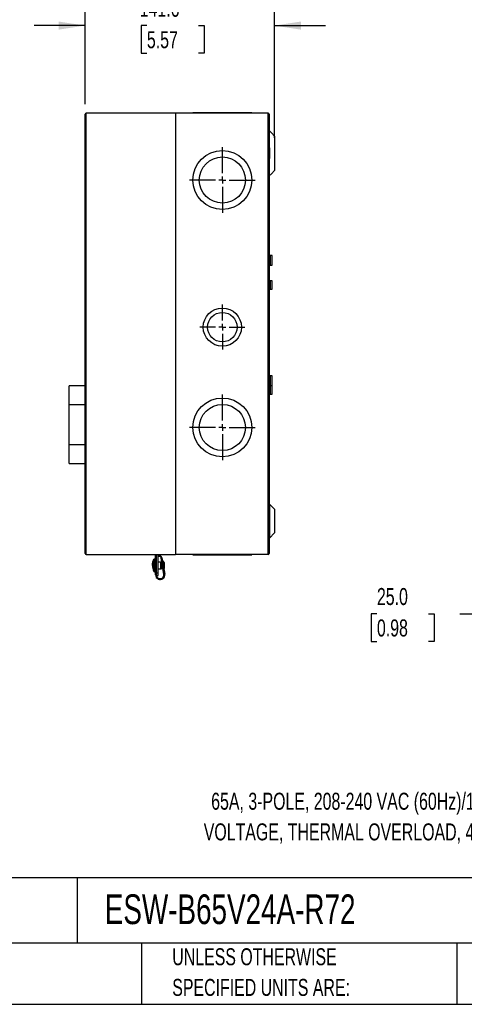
# Model space of a CAD drawing. Header units: millimetres. Extents: x 38 to 1638, y 38 to 1257.
# Tile 3 of 5: x 892 to 1224, y 38 to 774. Entities that reach past the tile are written whole.
import ezdxf

# ---------------------------------------------------------------- set-up
doc = ezdxf.new("R2010")
doc.units = ezdxf.units.MM
doc.header["$LTSCALE"] = 6
doc.linetypes.add('CENTERX2', pattern=[20.32, 12.7, -2.54, 2.54, -2.54])
doc.layers.add('CENTER', color=40, linetype='CENTERX2')
doc.layers.add('DIMENSIONS', color=140, linetype='Continuous', lineweight=25)
doc.layers.add('TEXT', color=140, linetype='Continuous', lineweight=25)
doc.styles.add('SLDTEXTSTYLE0', font='TXT', dxfattribs={"width": 0.7})
doc.dimstyles.new('SLDDIMSTYLE1', dxfattribs={"dimtxt": 12.948047, "dimasz": 19.812, "dimexe": 0, "dimexo": 0.0625, "dimgap": 3.237012, "dimtad": 0, "dimtih": 1, "dimtoh": 1, "dimdec": 1, "dimrnd": 1e-09, "dimzin": 12, "dimdsep": 46, "dimtxsty": 'SLDTEXTSTYLE0', "dimsah": 1, "dimcen": 0.09, "dimadec": 0, "dimazin": 3, "dimtfac": 1, "dimtdec": 1, "dimtmove": 0, "dimatfit": 0, "dimfxl": 0, "dimfrac": 2, "dimtolj": 1, "dimtzin": 12, "dimarcsym": 0})
doc.dimstyles.new('SLDDIMSTYLE5', dxfattribs={"dimtxt": 12.948047, "dimasz": 19.812, "dimexe": 0, "dimexo": 0.0625, "dimgap": 3.237012, "dimtad": 0, "dimtih": 1, "dimtoh": 1, "dimdec": 1, "dimrnd": 1e-09, "dimzin": 4, "dimdsep": 46, "dimtxsty": 'SLDTEXTSTYLE0', "dimsah": 1, "dimcen": 0.09, "dimadec": 0, "dimazin": 1, "dimtfac": 1, "dimtdec": 1, "dimtmove": 0, "dimatfit": 0, "dimfxl": 0, "dimfrac": 2, "dimtolj": 1, "dimtzin": 12, "dimarcsym": 0})

# ---------------------------------------------------------------- blocks, each defined once
blk = doc.blocks.new('SW_NOTE_0')
at = {"layer": 'TEXT', "color": 0, "char_height": 12.7, "attachment_point": 1, "style": 'SLDTEXTSTYLE0'}
for s, insert in [('65A, 3-POLE, 208-240 VAC (60Hz)/180-208 VAC (50Hz) COIL', (5.56, 16.37)), ('VOLTAGE, THERMAL OVERLOAD, 40.0-57.0A ADJUSTABLE, NEMA 1.', (0, -6.56))]:
    blk.add_mtext(s, dxfattribs=dict(at, insert=insert))
blk = doc.blocks.new('SW_NOTE_0_2')
at = {"layer": 'TEXT', "color": 0, "char_height": 12.7, "attachment_point": 1, "style": 'SLDTEXTSTYLE0'}
for s, insert in [('UNLESS OTHERWISE', (0, 16.37)), ('SPECIFIED UNITS ARE:', (0, -6.56))]:
    blk.add_mtext(s, dxfattribs=dict(at, insert=insert))
blk = doc.blocks.new('SW_NOTE_0_6')
at = {"layer": 'TEXT', "color": 0, "char_height": 12.7, "attachment_point": 1, "style": 'SLDTEXTSTYLE0'}
for s, insert in [('METRIC UNITS USED', (0, 16.37)), ('FOR PART DESIGN', (0, -6.56))]:
    blk.add_mtext(s, dxfattribs=dict(at, insert=insert))
blk = doc.blocks.new('_D_2')
at = {"layer": 'DIMENSIONS'}
for p, q in [((940.49, 711.24), (940.49, 788.95)), ((1082.09, 686.04), (1082.09, 788.95)), ((940.49, 769.9), (902.39, 769.9)), ((986.71, 769.9), (982.36, 769.9)), ((982.36, 769.9), (982.36, 749.32)), ((1025.19, 769.9), (1029.54, 769.9)), ((1029.54, 769.9), (1029.54, 749.32)), ((1082.09, 769.9), (1120.19, 769.9)), ((982.36, 749.32), (986.71, 749.32)), ((1029.54, 749.32), (1025.19, 749.32))]:
    blk.add_line(p, q, dxfattribs=at)
for points in [[(940.49, 769.9), (920.67, 772.95), (920.67, 766.85)], [(1082.09, 769.9), (1101.9, 766.85), (1101.9, 772.95)]]:
    blk.add_solid(points, dxfattribs=at)
at = {"layer": 'DIMENSIONS', "char_height": 12.7, "attachment_point": 1, "style": 'SLDTEXTSTYLE0'}
for s, insert in [('141.6', (981.33, 789.17)), ('5.57', (986.71, 765.7))]:
    blk.add_mtext(s, dxfattribs=dict(at, insert=insert))
blk = doc.blocks.new('SW_CENTERMARKSYMBOL_3')
at = {"layer": 'CENTER', "color": 0}
for p, q in [((0, 5.08), (0, 24.56)), ((-5.08, 0), (-24.56, 0)), ((0, 0), (-2.54, 0)), ((0, 0), (0, 2.54)), ((0, 0), (0, -2.54)), ((0, 0), (2.54, 0)), ((5.08, 0), (24.56, 0)), ((0, -5.08), (0, -24.56))]:
    blk.add_line(p, q, dxfattribs=at)
blk = doc.blocks.new('SW_CENTERMARKSYMBOL_4')
at = {"layer": 'CENTER', "color": 0}
for p, q in [((0, 5.08), (0, 16.82)), ((-5.08, 0), (-16.82, 0)), ((0, 0), (-2.54, 0)), ((0, 0), (0, 2.54)), ((0, 0), (0, -2.54)), ((0, 0), (2.54, 0)), ((5.08, 0), (16.82, 0)), ((0, -5.08), (0, -16.82))]:
    blk.add_line(p, q, dxfattribs=at)
blk = doc.blocks.new('SW_CENTERMARKSYMBOL_5')
at = {"layer": 'CENTER', "color": 0}
for p, q in [((0, 5.08), (0, 24.56)), ((-5.08, 0), (-24.56, 0)), ((0, 0), (-2.54, 0)), ((0, 0), (0, 2.54)), ((0, 0), (0, -2.54)), ((0, 0), (2.54, 0)), ((5.08, 0), (24.56, 0)), ((0, -5.08), (0, -24.56))]:
    blk.add_line(p, q, dxfattribs=at)
blk = doc.blocks.new('_D_8')
at = {"layer": 'DIMENSIONS'}
for p, q in [((1258.5, 399.42), (1258.5, 437.52)), ((1335.14, 399.42), (1239.45, 399.42)), ((1311.18, 374.42), (1239.45, 374.42)), ((1258.5, 330.08), (1258.5, 374.42)), ((1158.57, 330.08), (1154.23, 330.08)), ((1154.23, 330.08), (1154.23, 309.5)), ((1197.05, 330.08), (1201.4, 330.08)), ((1201.4, 330.08), (1201.4, 309.5)), ((1220.4, 330.08), (1258.5, 330.08)), ((1154.23, 309.5), (1158.57, 309.5)), ((1201.4, 309.5), (1197.05, 309.5))]:
    blk.add_line(p, q, dxfattribs=at)
for points in [[(1258.5, 399.42), (1261.55, 419.23), (1255.45, 419.23)], [(1258.5, 374.42), (1255.45, 354.61), (1261.55, 354.61)]]:
    blk.add_solid(points, dxfattribs=at)
at = {"layer": 'DIMENSIONS', "char_height": 12.7, "attachment_point": 1, "style": 'SLDTEXTSTYLE0'}
for s, insert in [('25.0', (1158.57, 349.35)), ('0.98', (1158.57, 325.87))]:
    blk.add_mtext(s, dxfattribs=dict(at, insert=insert))

msp = doc.modelspace()

# ---------------------------------------------------------------- linework, layer by layer
for p, q in [((940.49, 375.22), (940.49, 703.62)), ((941.29, 374.42), (941.29, 704.42)), ((1008.19, 704.42), (941.29, 704.42)), ((1008.19, 704.42), (1008.19, 374.42)), ((1077.29, 704.42), (1008.19, 704.42)), ((1021.09, 704.72), (1021.09, 704.42)), ((1028.84, 704.72), (1021.09, 704.72)), ((1028.84, 704.72), (1028.84, 704.42)), ((1057.34, 704.72), (1028.84, 704.72)), ((1057.34, 704.42), (1057.34, 704.72)), ((1065.09, 704.72), (1057.34, 704.72)), ((1065.09, 704.42), (1065.09, 704.72)), ((1077.29, 374.42), (1077.29, 704.42)), ((1078.09, 703.62), (1078.09, 375.22)), ((1078.32, 691.1), (1078.23, 691.05)), ((1078.09, 678.42), (1078.32, 678.42)), ((1078.32, 678.42), (1078.32, 670.42)), ((1082.09, 678.42), (1082.09, 670.42)), ((1078.09, 670.42), (1078.32, 670.42)), ((1078.23, 657.78), (1078.32, 657.74)), ((1080.19, 597.94), (1078.89, 597.94)), ((1078.89, 597.94), (1078.89, 594.42)), ((1080.19, 594.42), (1080.19, 597.94)), ((1078.89, 594.42), (1078.89, 590.89)), ((1078.89, 590.89), (1080.19, 590.89)), ((1080.19, 590.89), (1080.19, 594.42)), ((1080.19, 578.97), (1078.89, 578.97)), ((1078.89, 578.97), (1078.89, 575.92)), ((1078.89, 575.92), (1078.89, 572.87)), ((1080.19, 575.92), (1080.19, 578.97)), ((1080.19, 572.87), (1080.19, 575.92)), ((1078.89, 572.87), (1080.19, 572.87)), ((1080.19, 507.94), (1078.89, 507.94)), ((1078.89, 507.94), (1078.89, 504.42)), ((1078.89, 504.42), (1078.89, 500.89)), ((1078.89, 500.89), (1080.19, 500.89)), ((1080.19, 504.42), (1080.19, 507.94)), ((1080.19, 500.89), (1080.19, 504.42)), ((940.49, 500.42), (928.69, 500.42)), ((928.69, 486.52), (928.69, 500.42)), ((1080.19, 500.47), (1078.89, 500.47)), ((1078.89, 500.47), (1078.89, 497.42)), ((1078.89, 497.42), (1078.89, 494.37)), ((1078.89, 494.37), (1080.19, 494.37)), ((1080.19, 497.42), (1080.19, 500.47)), ((1080.19, 494.37), (1080.19, 497.42)), ((928.69, 456.32), (928.69, 486.52)), ((928.69, 486.52), (940.49, 486.52)), ((928.69, 442.42), (928.69, 456.32)), ((940.49, 456.32), (928.69, 456.32)), ((928.69, 442.42), (940.49, 442.42)), ((1082.09, 408.33), (1078.32, 412.09)), ((1078.32, 412.09), (1078.32, 386.74)), ((1082.09, 408.33), (1082.09, 390.51)), ((1078.32, 386.74), (1082.09, 390.51)), ((941.29, 374.42), (1008.19, 374.42)), ((991.8, 370.67), (991.49, 369.78)), ((991.86, 370.82), (991.86, 370.84)), ((992.49, 371.03), (992.49, 370.98)), ((993.25, 368.82), (992.89, 368.82)), ((993.25, 359.12), (993.25, 373.72)), ((993.25, 373.72), (993.89, 373.72)), ((993.89, 360.82), (993.89, 374.42)), ((995.09, 360.82), (995.09, 374.42)), ((996.91, 368.82), (995.09, 368.82)), ((996.99, 368.89), (996.91, 368.82)), ((996.91, 368.82), (996.91, 366.32)), ((997.06, 368.82), (996.99, 368.89)), ((996.99, 368.89), (996.99, 363.74)), ((997.49, 368.82), (997.06, 368.82)), ((997.06, 368.82), (997.06, 366.32)), ((999.37, 359.58), (997.29, 371.85)), ((997.49, 368.82), (997.49, 366.32)), ((997.82, 368.7), (997.49, 368.7)), ((997.92, 371.95), (1000, 359.69)), ((998.69, 368.7), (998.47, 368.7)), ((998.84, 369.31), (998.69, 368.7)), ((998.69, 367.42), (998.69, 368.7)), ((998.84, 369.26), (998.84, 369.31)), ((998.84, 366.55), (998.84, 369.26)), ((998.99, 369.3), (998.99, 369.33)), ((999.84, 368.32), (999.14, 369.31)), ((999.14, 369.31), (999.14, 369.26)), ((999.14, 369.26), (999.14, 364.74)), ((999.84, 364.32), (999.84, 368.32)), ((1077.29, 374.42), (1008.19, 374.42)), ((1021.09, 374.42), (1021.09, 374.12)), ((1021.09, 374.12), (1028.84, 374.12)), ((1028.84, 374.42), (1028.84, 374.12)), ((1028.84, 374.12), (1043.09, 374.12)), ((1043.09, 374.12), (1057.34, 374.12)), ((1057.34, 374.12), (1057.34, 374.42)), ((1057.34, 374.12), (1065.09, 374.12)), ((1065.09, 374.12), (1065.09, 374.42)), ((991.5, 362.83), (991.86, 361.79)), ((992.89, 363.82), (993.25, 363.82)), ((993.89, 360.82), (995.09, 360.82)), ((993.89, 358.82), (993.89, 360.82)), ((995.09, 363.82), (996.91, 363.82)), ((995.09, 358.82), (995.09, 360.82)), ((996.91, 366.32), (996.91, 363.82)), ((996.91, 363.82), (996.99, 363.74)), ((996.99, 363.74), (997.06, 363.82)), ((997.06, 366.32), (997.06, 363.82)), ((997.06, 363.82), (997.49, 363.82)), ((997.49, 366.32), (997.49, 363.82)), ((997.49, 363.94), (998.63, 363.94)), ((999.33, 363.6), (999.84, 364.32)), ((993.89, 358.82), (995.09, 358.82))]:
    msp.add_line(p, q)
for centre, radius in [((1043.09, 654.42), 22.02), ((1043.09, 654.42), 17.24), ((1043.09, 544.42), 14.28), ((1043.09, 544.42), 11.01), ((1043.09, 469.42), 22.02), ((1043.09, 469.42), 17.24)]:
    msp.add_circle(centre, radius)
for centre, radius, start, end in [((941.29, 703.62), 0.8, 90, 180), ((1077.29, 703.62), 0.8, 0, 90), ((1078.89, 598.74), 0.8, 180, 270), ((1078.89, 590.09), 0.8, 90, 180), ((1078.89, 579.77), 0.8, 180, 270), ((1078.89, 572.07), 0.8, 90, 180), ((1078.89, 508.74), 0.8, 180, 270), ((1078.89, 501.27), 0.8, 180, 270), ((1078.89, 500.09), 0.8, 90, 132.74557), ((1078.89, 493.57), 0.8, 90, 180), ((1078.89, 412.66), 0.8, 180, 225), ((1078.89, 386.18), 0.8, 135, 180), ((941.29, 375.22), 0.8, 180, 270), ((995.95, 371.62), 2, 9.62573, 115.46756), ((995.95, 371.62), 1.36, 9.62573, 129.22393), ((1077.29, 375.22), 0.8, 270, 0), ((996.65, 359.12), 3.4, 180, 9.62573), ((996.65, 359.12), 2.76, 186.24013, 9.62573)]:
    msp.add_arc(centre, radius, start, end)
for points, knots in [([(1082.09, 687.33), (1081.46, 687.96), (1080.2, 689.21), (1078.95, 690.47), (1078.32, 691.1)], [0, 0, 0, 0, 0.4999999, 1, 1, 1, 1]), ([(1082.09, 687.21), (1082.09, 687.24), (1082.09, 687.34), (1082.09, 686.45), (1082.09, 684.67), (1082.09, 682.12), (1082.09, 679.9), (1082.09, 678.66), (1082.09, 678.42)], [0, 0, 0, 0, 0.08973, 0.304025, 0.518352, 0.732878, 0.947556, 1, 1, 1, 1]), ([(1078.32, 657.74), (1078.32, 657.74), (1078.32, 658.42), (1078.32, 661.32), (1078.32, 665.56), (1078.32, 668.81), (1078.32, 670.42)], [0.7016302, 0.7016302, 0.7016302, 0.7016302, 0.7520369, 0.8024443, 0.8528516, 0.903259, 0.903259, 0.903259, 0.903259]), ([(1082.09, 670.42), (1082.09, 669.89), (1082.09, 668.82), (1082.09, 666.82), (1082.09, 664.57), (1082.09, 662.63), (1082.09, 661.58), (1082.09, 661.62), (1082.09, 661.63)], [0, 0, 0, 0, 0.1133135, 0.2303746, 0.4455594, 0.6603816, 0.8752166, 1, 1, 1, 1]), ([(1078.32, 657.74), (1078.95, 658.37), (1080.2, 659.62), (1081.46, 660.88), (1082.09, 661.51)], [0, 0, 0, 0, 0.5000001, 1, 1, 1, 1]), ([(990.92, 366.32), (990.92, 366.46), (990.9, 367.2), (991.05, 368.34), (991.39, 369.71), (991.7, 370.46), (991.86, 370.84)], [0, 0, 0, 0, 0.0906, 0.473288, 0.734918, 1, 1, 1, 1]), ([(991.86, 370.62), (991.55, 369.92), (991.31, 369.2), (990.99, 367.7), (990.91, 366.95), (990.91, 365.43), (990.99, 364.67), (991.31, 363.2), (991.55, 362.48), (991.86, 361.79)], [0, 0, 0, 0, 0.25, 0.25, 0.5, 0.5, 0.75, 0.75, 1, 1, 1, 1]), ([(992.49, 371.06), (992.37, 371.06), (992.15, 371.04), (991.96, 370.91), (991.86, 370.85)], [0, 0, 0, 0, 0.5, 1, 1, 1, 1]), ([(991.86, 370.62), (991.86, 370.49), (991.86, 370.19), (991.86, 369.4), (991.86, 368.3), (991.86, 366.94), (991.86, 365.45), (991.86, 364.05), (991.86, 362.94), (991.86, 362.2), (991.86, 361.84), (991.86, 361.82), (991.86, 361.82)], [0, 0, 0, 0, 0.084403, 0.184934, 0.286726, 0.398983, 0.517313, 0.635643, 0.747901, 0.849692, 0.950223, 1, 1, 1, 1]), ([(992.89, 370.98), (992.82, 371.01), (992.69, 371.05), (992.56, 371.06), (992.49, 371.06)], [0, 0, 0, 0, 0.5, 1, 1, 1, 1]), ([(992.49, 370.98), (992.49, 370.86), (992.49, 370.59), (992.49, 369.65), (992.49, 368.39), (992.49, 366.97), (992.49, 365.41), (992.49, 363.94), (992.49, 362.77), (992.49, 361.94), (992.49, 361.55), (992.49, 361.6), (992.49, 361.6)], [0, 0, 0, 0, 0.097398, 0.220597, 0.317994, 0.425407, 0.538629, 0.651851, 0.759263, 0.856661, 0.97986, 1, 1, 1, 1]), ([(992.89, 370.9), (992.89, 370.81), (992.89, 370.58), (992.89, 369.77), (992.89, 368.5), (992.89, 366.98), (992.89, 365.38), (992.89, 363.89), (992.89, 362.68), (992.89, 361.85), (992.89, 361.72), (992.89, 361.66)], [0, 0, 0, 0, 0.07884, 0.19445, 0.31006, 0.425669, 0.541279, 0.656889, 0.772499, 0.888109, 1, 1, 1, 1]), ([(998.99, 369.3), (998.99, 369.25), (998.99, 369.17), (998.99, 368.86), (998.99, 368.64), (998.99, 368.18), (998.99, 368), (998.99, 367.61), (998.99, 367.39), (998.99, 366.92), (998.99, 366.67), (998.99, 366.16), (998.99, 365.91), (998.99, 365.65)], [0, 0, 0, 0, 0.25, 0.25, 0.5, 0.5, 0.625, 0.625, 0.75, 0.75, 0.875, 0.875, 1, 1, 1, 1]), ([(991.86, 361.79), (991.96, 361.73), (992.15, 361.6), (992.37, 361.58), (992.49, 361.57)], [0, 0, 0, 0, 0.5, 1, 1, 1, 1]), ([(992.49, 361.57), (992.56, 361.57), (992.69, 361.58), (992.82, 361.63), (992.89, 361.65)], [0, 0, 0, 0, 0.5, 1, 1, 1, 1])]:
    msp.add_open_spline(points, degree=3, knots=knots)
for points in [[(1078.32, 678.42), (1078.32, 680.03), (1078.32, 683.28), (1078.32, 687.52), (1078.32, 690.41), (1078.32, 691.1), (1078.32, 691.1)], [(991.86, 370.84), (991.93, 370.89), (992.01, 370.94), (992.09, 370.97)], [(992.09, 370.76), (992.01, 370.73), (991.93, 370.68), (991.86, 370.62)], [(992.49, 370.98), (992.35, 370.98), (992.21, 370.95), (992.09, 370.9)], [(992.09, 370.97), (992.09, 370.96), (992.09, 370.93), (992.09, 370.9)], [(992.09, 370.9), (992.09, 370.87), (992.09, 370.82), (992.09, 370.76)], [(992.89, 370.9), (992.76, 370.95), (992.62, 370.98), (992.49, 370.98)], [(998.99, 369.36), (998.96, 369.36), (998.91, 369.35), (998.86, 369.33), (998.84, 369.31)], [(998.99, 369.3), (998.93, 369.3), (998.88, 369.29), (998.84, 369.26)], [(999.14, 369.31), (999.12, 369.32), (999.07, 369.35), (999.01, 369.36), (998.99, 369.36)], [(999.14, 369.26), (999.1, 369.29), (999.04, 369.3), (998.99, 369.3)]]:
    msp.add_open_spline(points, degree=3)
at = {"layer": 'TEXT'}
for p, q in [((1638.3, 132.76), (38.1, 132.76)), ((934.55, 132.76), (934.55, 83.82)), ((1638.3, 83.82), (38.1, 83.82)), ((982.68, 83.82), (982.68, 38.1)), ((1218.15, 83.82), (1218.15, 38.1)), ((38.1, 38.1), (1638.3, 38.1))]:
    msp.add_line(p, q, dxfattribs=at)

# ---------------------------------------------------------------- block references
at = {"layer": 'CENTER'}
for name, p in [('SW_CENTERMARKSYMBOL_5', (1043.09, 654.42)), ('SW_CENTERMARKSYMBOL_4', (1043.09, 544.42)), ('SW_CENTERMARKSYMBOL_3', (1043.09, 469.42))]:
    msp.add_blockref(name, p, dxfattribs=at)
at = {"layer": 'TEXT'}
for name, p in [('SW_NOTE_0', (1029.18, 179.93)), ('SW_NOTE_0_6', (765.63, 64.93)), ('SW_NOTE_0_2', (1005.65, 63.64))]:
    msp.add_blockref(name, p, dxfattribs=at)

# ---------------------------------------------------------------- texts
at = {"layer": 'TEXT', "insert": (955.25, 120.3), "char_height": 22.225, "attachment_point": 1, "style": 'SLDTEXTSTYLE0'}
msp.add_mtext('ESW-B65V24A-R72', dxfattribs=at)

# ---------------------------------------------------------------- dimensions: what is measured, and where the dimension line sits
at = {"layer": 'DIMENSIONS'}
dim = msp.add_linear_dim(base=(940.49, 769.9), p1=(1082.09, 678.42), p2=(940.49, 703.62), dimstyle='SLDDIMSTYLE1', dxfattribs=at)
dim.commit()
dim.dimension.update_dxf_attribs({"geometry": '_D_2', "text_midpoint": (1005.95, 769.9), "dimtype": 160})
dim = msp.add_linear_dim(base=(1258.5, 374.42), p1=(1342.76, 399.42), p2=(1318.8, 374.42), angle=90, dimstyle='SLDDIMSTYLE5', dxfattribs=at)
dim.commit()
dim.dimension.update_dxf_attribs({"geometry": '_D_8', "text_midpoint": (1258.5, 330.08), "dimtype": 160})

doc.saveas('drawing.dxf')
